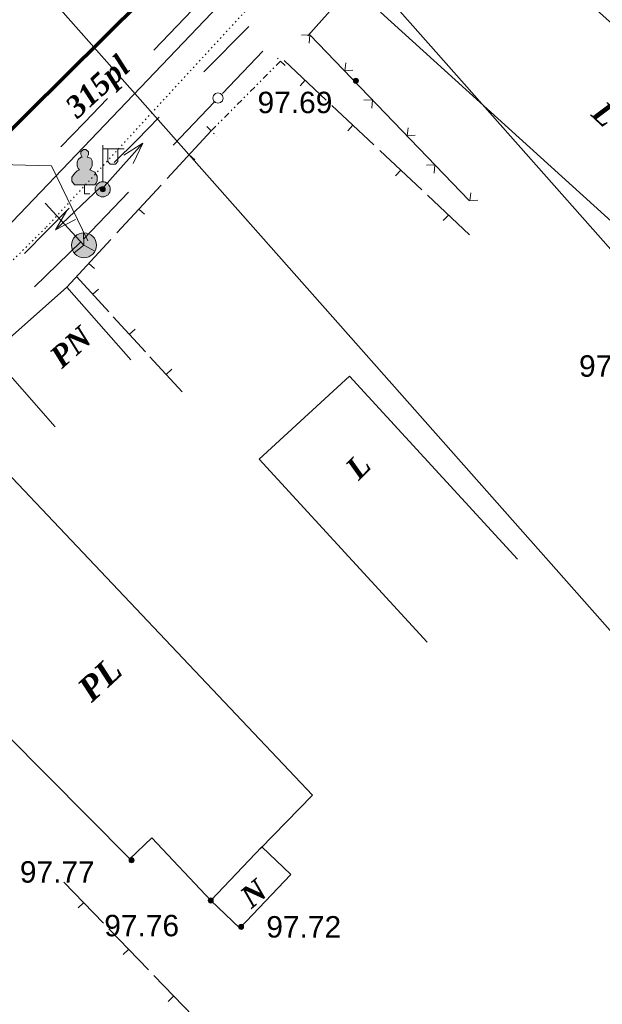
# Model space of a CAD drawing. Header units: millimetres. Extents: x 9396 to 25236, y 15106 to 31102.
# Tile 30 of 256: x 9875 to 9921, y 16127 to 16205. Entities that reach past the tile are written whole.
import ezdxf
from ezdxf.enums import TextEntityAlignment as Align

# ---------------------------------------------------------------- set-up
doc = ezdxf.new("R2010")
doc.units = ezdxf.units.MM
for name, pattern in [('DIVIDE', [1.25, 0.5, -0.25, 0, -0.25, 0, -0.25]), ('DOT', [0.25, 0, -0.25]), ('HIDDEN', [0.375, 0.25, -0.125])]:
    doc.linetypes.add(name, pattern=pattern)
for name, color, linetype, lineweight, true_color in [('1001010', 7, 'Continuous', 9, 0x000000), ('1060000', 7, 'Continuous', 9, 0x000000), ('1070000', 7, 'DOT', 9, 0x000000), ('2030003', 7, 'Continuous', 9, 0x000000), ('21100200', 7, 'HIDDEN', 0, 0x800080), ('3000105', 7, 'DIVIDE', 9, 0x000000), ('3000113', 7, 'Continuous', 9, 0x000000), ('3000220', 7, 'Continuous', 9, 0x000000), ('3000260', 7, 'Continuous', 9, 0x000000), ('4000210', 7, 'Continuous', 9, 0x000000), ('5010210', 7, 'Continuous', 20, 0x008000), ('5010320', 7, 'Continuous', 20, 0x800000), ('6011210', 1, 'Continuous', 9, 0xff0000), ('9010120', 7, 'Continuous', 20, 0x000000), ('9010200', 7, 'Continuous', 9, 0x000000)]:
    doc.layers.add(name, color=color, linetype=linetype, lineweight=lineweight, true_color=true_color)
for name, color, linetype, lineweight in [('text', 7, 'Continuous', 15), ('Канализация', 1, 'Continuous', 70), ('Рамка', 7, 'Continuous', 35)]:
    doc.layers.add(name, color=color, linetype=linetype, lineweight=lineweight)
doc.styles.add('2', font='timesbi.ttf', dxfattribs={"height": 0.001692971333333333})
doc.styles.add('9', font='timesbi.ttf', dxfattribs={"height": 0.001692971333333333})
doc.styles.add('F2', font='arial.ttf', dxfattribs={"height": 0.001692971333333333})

# ---------------------------------------------------------------- blocks, each defined once
blk = doc.blocks.new('SYMBOL21100200')
at = {"true_color": 0x800080}
h = blk.add_hatch(color=216, dxfattribs=at)
edge = h.paths.add_edge_path()
edge.add_arc((0, 0), 0.1, 0, 360)
at = {"color": 216, "linetype": 'Continuous', "lineweight": 0, "true_color": 0x800080}
blk.add_circle((0, 0), 0.1, dxfattribs=at)
blk = doc.blocks.new('SYMBOL2030003')
at = {"true_color": 0xffffff}
h = blk.add_hatch(color=7, dxfattribs=at)
edge = h.paths.add_edge_path()
edge.add_arc((0, 0), 0.3, 0, 360)
at = {"true_color": 0x000000}
h = blk.add_hatch(color=18, dxfattribs=at)
edge = h.paths.add_edge_path()
edge.add_arc((0, 0), 0.1, 0, 360)
at = {"color": 18, "linetype": 'Continuous', "lineweight": 0, "true_color": 0x000000, "flags": 128}
for points in [[(0, 0.3), (0, 1.75)], [(0, 1.6), (0.85, 1.6)], [(0.2, 1.6), (0.2, 1.1), (0.3, 1), (0.5, 1), (0.6, 1.1), (0.6, 1.6)]]:
    blk.add_lwpolyline(points, dxfattribs=at)
at = {"color": 18, "linetype": 'Continuous', "lineweight": 0, "true_color": 0x000000}
for radius in [0.3, 0.1]:
    blk.add_circle((0, 0), radius, dxfattribs=at)
blk = doc.blocks.new('SYMBOL9010200')
at = {"true_color": 0xffffff}
h = blk.add_hatch(color=7, dxfattribs=at)
edge = h.paths.add_edge_path()
edge.add_arc((0.01, 0), 0.495, 0, 360)
at = {"color": 18, "linetype": 'Continuous', "lineweight": 0, "true_color": 0x000000, "flags": 128}
for points in [[(0.0025, 0.007), (-0.007, 0.495)], [(0.0025, 0.0025), (-0.3845, -0.3005)], [(0.005, 0), (0.44, -0.238)]]:
    blk.add_lwpolyline(points, dxfattribs=at)
at = {"color": 18, "linetype": 'Continuous', "lineweight": 0, "true_color": 0x000000}
blk.add_circle((0.01, 0), 0.495, dxfattribs=at)
blk = doc.blocks.new('SYMBOL4000210')
at = {"true_color": 0xffffff}
blk.add_hatch(color=7, dxfattribs=at).paths.add_polyline_path([(0.05, 1.75), (-0.05, 1.75), (-0.15, 1.65), (-0.15, 1.55), (-0.1, 1.45), (-0.15, 1.45), (-0.25, 1.35), (-0.3, 1.25), (-0.3, 1.1), (-0.25, 1), (-0.2, 0.95), (-0.3, 0.9), (-0.35, 0.85), (-0.4, 0.8), (-0.5, 0.65), (-0.5, 0.5), (-0.4, 0.35), (-0.3, 0.35), (-0.1, 0.35), (0, 0.35), (0.15, 0.35), (0.4, 0.35), (0.45, 0.4), (0.5, 0.5), (0.5, 0.7), (0.4, 0.85), (0.2, 0.95), (0.25, 1), (0.3, 1.1), (0.3, 1.3), (0.25, 1.4), (0.1, 1.45), (0.15, 1.55), (0.15, 1.65)])
at = {"color": 18, "linetype": 'Continuous', "lineweight": 0, "true_color": 0x000000, "flags": 128}
blk.add_lwpolyline([(0.05, 1.75), (-0.05, 1.75), (-0.15, 1.65), (-0.15, 1.55), (-0.1, 1.45), (-0.15, 1.45), (-0.25, 1.35), (-0.3, 1.25), (-0.3, 1.1), (-0.25, 1), (-0.2, 0.95), (-0.3, 0.9), (-0.35, 0.85), (-0.4, 0.8), (-0.5, 0.65), (-0.5, 0.5), (-0.4, 0.35), (-0.3, 0.35), (-0.1, 0.35), (0, 0.35), (0.15, 0.35), (0.4, 0.35), (0.45, 0.4), (0.5, 0.5), (0.5, 0.7), (0.4, 0.85), (0.2, 0.95), (0.25, 1), (0.3, 1.1), (0.3, 1.3), (0.25, 1.4), (0.1, 1.45), (0.15, 1.55), (0.15, 1.65), (0.05, 1.75)], close=True, dxfattribs=at)
blk.add_lwpolyline([(0, 0.35), (0, 0), (0.2, 0)], dxfattribs=at)

msp = doc.modelspace()

# ---------------------------------------------------------------- linework, layer by layer
at = {"layer": '1001010', "color": 253}
for p, q in [((9883.299766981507, 16138.94979991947), (9873.60716357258, 16148.73084766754)), ((9883.334566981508, 16138.87883991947), (9885.098391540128, 16140.54690703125)), ((9889.75798298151, 16135.59743991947), (9885.098391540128, 16140.54690703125)), ((9892.04957841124, 16133.41033271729, 34.71905298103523), (9889.75798298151, 16135.59743991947, 34.71905298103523))]:
    msp.add_line(p, q, dxfattribs=at)
for points in [[(9925.138470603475, 16185.97236286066, 25.43894659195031), (9903.180296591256, 16205.84472665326, 47.43911269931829), (9911.49488865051, 16213.96118962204, 47.43911269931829), (9934.798107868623, 16192.9548206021, 25.43894659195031)], [(9883.45094724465, 16178.33477068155, 19.95527864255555), (9878.373907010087, 16184.08613809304, 19.95527864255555), (9872.380061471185, 16178.79504942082, 19.95527864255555), (9877.457101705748, 16173.04368200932, 19.95527864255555)], [(9906.875328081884, 16156.02360069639, 44.4845255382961), (9893.592436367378, 16170.48414489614, 25.77312590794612), (9900.737273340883, 16177.04711337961, 25.77312590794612), (9914.020165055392, 16162.58656917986, 44.4845255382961)], [(9893.66231769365, 16139.68830276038, 25.77312590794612), (9897.814077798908, 16143.9198380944, 25.77312590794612), (9872.181876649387, 16170.97681674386, 25.77312590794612), (9868.7114002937, 16167.74208510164, 25.77312590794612), (9867.034485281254, 16169.54121236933, 25.77312590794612), (9864.480124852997, 16167.16036615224, 25.77312590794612), (9871.26346554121, 16159.88266089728, 25.77312590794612), (9866.454437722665, 16155.40030376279, 25.77312590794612), (9866.802707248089, 16155.0266526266, 25.77312590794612), (9863.887863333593, 16152.30981007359, 25.77312590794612), (9869.910901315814, 16145.14602678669, 25.77312590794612), (9873.60716357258, 16148.73084766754, 25.77312590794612)], [(9889.75798298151, 16135.59743991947, 34.71905298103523), (9893.800521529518, 16139.83310923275, 34.71905298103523), (9896.09211695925, 16137.64600203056, 34.71905298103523), (9892.04957841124, 16133.41033271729, 34.71905298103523)]]:
    msp.add_polyline3d(points, dxfattribs=at)
at = {"layer": '1060000', "color": 253}
msp.add_line((9853.145365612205, 16167.40394410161, 30.96946963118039), (9896.455349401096, 16212.72178618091, 2.320630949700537), dxfattribs=at)
msp.add_polyline3d([(9880.047025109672, 16187.74626740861, 56.75663667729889), (9877.160821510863, 16193.67792671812, 0), (9865.86539693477, 16193.96392192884, 0)], dxfattribs=at)
at = {"layer": '1070000', "color": 253}
for p, q in [((9876.756085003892, 16188.83475385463, 112.0728893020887), (9896.573665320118, 16210.33245075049, 80.67356563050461)), ((9818.12189455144, 16131.39509307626, 101.3406040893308), (9876.756085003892, 16188.83475385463, 60.00652717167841))]:
    msp.add_line(p, q, dxfattribs=at)
at = {"layer": '3000105', "color": 253}
for p, q in [((9895.283549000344, 16201.96378741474, 24.4025), (9889.794272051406, 16196.45592738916, 24.4025)), ((9895.637699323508, 16201.61083196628, 24.4025), (9894.858568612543, 16202.3873339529, 24.4025)), ((9889.440121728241, 16196.80888283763, 24.4025), (9890.219252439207, 16196.032380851, 24.4025))]:
    msp.add_line(p, q, dxfattribs=at)
at = {"layer": '3000113', "color": 253}
msp.add_line((9924.208445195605, 16234.09980842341, 29.81286535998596), (9897.438481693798, 16203.9665032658, 126.8508344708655), dxfattribs=at)
at = {"layer": '3000220', "color": 253}
for p, q in [((9898.900889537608, 16198.88672905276, 49.14496909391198), (9895.580889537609, 16202.00672905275, 49.14496909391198)), ((9897.240889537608, 16200.44672905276, 49.14496909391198), (9896.830889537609, 16200.00672905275, 49.14496909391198)), ((9902.670889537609, 16195.33672905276, 49.14496909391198), (9899.350889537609, 16198.45672905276, 49.14496909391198)), ((9901.010889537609, 16196.89672905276, 49.14496909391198), (9900.600889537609, 16196.45672905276, 49.14496909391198)), ((9889.790889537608, 16196.45672905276, 48.83337993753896), (9886.300889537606, 16192.67672905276, 48.83337993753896)), ((9888.050889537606, 16194.56672905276, 48.83337993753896), (9888.490889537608, 16194.15672905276, 48.83337993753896)), ((9906.450889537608, 16191.77672905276, 49.14496909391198), (9903.130889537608, 16194.90672905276, 49.14496909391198)), ((9904.790889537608, 16193.34672905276, 49.14496909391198), (9904.380889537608, 16192.90672905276, 49.14496909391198)), ((9885.830889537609, 16192.15672905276, 48.83337993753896), (9882.340889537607, 16188.37672905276, 48.83337993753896)), ((9910.220889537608, 16188.22672905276, 49.14496909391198), (9906.900889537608, 16191.35672905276, 49.14496909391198)), ((9884.080889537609, 16190.26672905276, 48.83337993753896), (9884.520889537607, 16189.86672905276, 48.83337993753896)), ((9908.560889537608, 16189.79672905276, 49.14496909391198), (9908.150889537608, 16189.35672905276, 49.14496909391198)), ((9881.860889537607, 16187.86672905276, 48.83337993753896), (9878.370889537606, 16184.08672905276, 48.83337993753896)), ((9880.120889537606, 16185.97672905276, 48.83337993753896), (9880.560889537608, 16185.56672905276, 48.83337993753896)), ((9879.150889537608, 16184.92672905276, 43.09028294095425), (9881.700889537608, 16182.13672905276, 43.09028294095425)), ((9880.420889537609, 16183.52672905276, 43.09028294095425), (9880.870889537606, 16183.93672905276, 43.09028294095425)), ((9882.050889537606, 16181.75672905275, 43.09028294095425), (9884.600889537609, 16178.96672905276, 43.09028294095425)), ((9883.330889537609, 16180.36672905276, 43.09028294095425), (9883.770889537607, 16180.76672905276, 43.09028294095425)), ((9884.950889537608, 16178.59672905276, 43.09028294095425), (9887.500889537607, 16175.80672905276, 43.09028294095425)), ((9886.230889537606, 16177.19672905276, 43.09028294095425), (9886.670889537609, 16177.60672905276, 43.09028294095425)), ((9881.270889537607, 16133.79672905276), (9878.140889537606, 16137.04672905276)), ((9879.700889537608, 16135.42672905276), (9879.270889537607, 16135.00672905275)), ((9884.830889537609, 16130.10672905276), (9881.700889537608, 16133.35672905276)), ((9883.260889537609, 16131.73672905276), (9882.830889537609, 16131.31672905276)), ((9888.390889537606, 16126.41672905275), (9885.260889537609, 16129.66672905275)), ((9886.820889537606, 16128.04672905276), (9886.390889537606, 16127.62672905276))]:
    msp.add_line(p, q, dxfattribs=at)
at = {"layer": '3000260', "color": 253}
msp.add_line((9897.606759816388, 16204.05223806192, 27.21280426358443), (9910.210682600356, 16190.94741004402, 78.33184991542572), dxfattribs=at)
for points in [[(9896.94088953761, 16204.02672905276, 52.77232708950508), (9897.610889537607, 16204.04672905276, 52.77232708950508), (9897.550889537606, 16203.38672905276, 52.77232708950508)], [(9900.44088953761, 16201.82672905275, 52.77232708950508), (9900.360889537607, 16201.18672905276, 52.77232708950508), (9900.990889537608, 16201.24672905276, 52.77232708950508)], [(9901.880889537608, 16198.88672905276, 52.77232708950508), (9902.560889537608, 16198.90672905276, 52.77232708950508), (9902.500889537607, 16198.24672905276, 52.77232708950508)], [(9905.380889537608, 16196.68672905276, 52.77232708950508), (9905.310889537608, 16196.04672905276, 52.77232708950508), (9905.94088953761, 16196.10672905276, 52.77232708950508)], [(9906.830889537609, 16193.74672905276, 52.77232708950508), (9907.500889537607, 16193.76672905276, 52.77232708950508), (9907.44088953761, 16193.10672905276, 52.77232708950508)], [(9910.330889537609, 16191.54672905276, 52.77232708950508), (9910.250889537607, 16190.90672905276, 52.77232708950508), (9910.880889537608, 16190.96672905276, 52.77232708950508)]]:
    msp.add_polyline3d(points, dxfattribs=at)
at = {"layer": '5010210'}
for p, q in [((9885.250889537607, 16202.82672905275, 49.88016188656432), (9888.910889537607, 16206.65672905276, 49.88016188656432)), ((9881.580889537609, 16199.00672905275, 49.88016188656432), (9879.740889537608, 16197.09672905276, 49.88016188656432)), ((9879.740889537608, 16197.09672905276, 49.88016188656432), (9877.910889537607, 16195.18672905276, 49.88016188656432))]:
    msp.add_line(p, q, dxfattribs=at)
at = {"layer": '5010320', "lineweight": 30}
for p, q in [((9889.220889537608, 16201.10672905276, 35.83920980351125), (9892.770889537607, 16204.69672905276, 35.83920980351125)), ((9885.670889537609, 16197.52672905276, 35.83920980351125), (9883.900889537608, 16195.72672905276, 35.83920980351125)), ((9883.900889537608, 16195.72672905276, 35.83920980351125), (9882.120889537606, 16193.93672905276, 35.83920980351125)), ((9875.020889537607, 16186.75672905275, 35.83920980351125), (9878.570889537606, 16190.34672905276, 35.83920980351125))]:
    msp.add_line(p, q, dxfattribs=at)
at = {"layer": '6011210'}
for p, q in [((9881.10864925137, 16191.82613342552, 42.8781743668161), (9884.384269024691, 16195.4703500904, 42.8781743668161)), ((9881.043809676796, 16191.99771799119, 36.09312080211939), (9877.487781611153, 16188.62656620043, 36.09312080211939))]:
    msp.add_line(p, q, dxfattribs=at)
for points in [[(9882.875970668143, 16194.54027693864, 42.8781743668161), (9884.384269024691, 16195.4703500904, 42.8781743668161), (9884.384269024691, 16195.4703500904, 42.8781743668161), (9883.619688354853, 16193.87178310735, 42.8781743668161)], [(9879.065500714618, 16189.43328946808, 36.09312080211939), (9877.487781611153, 16188.62656620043, 36.09312080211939), (9877.487781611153, 16188.62656620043, 36.09312080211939), (9878.377510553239, 16190.15900948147, 36.09312080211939)]]:
    msp.add_polyline3d(points, dxfattribs=at)
at = {"layer": '9010120', "color": 253}
for p, q in [((9890.69088953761, 16199.41672905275), (9893.880889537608, 16202.75672905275)), ((9886.790889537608, 16195.32672905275), (9890.050889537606, 16198.74672905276)), ((9883.240889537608, 16191.61672905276), (9879.69088953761, 16187.89672905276)), ((9876.660889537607, 16190.74672905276), (9879.710889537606, 16187.40672905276)), ((9879.470889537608, 16187.67672905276), (9875.810889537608, 16184.12672905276))]:
    msp.add_line(p, q, dxfattribs=at)
msp.add_polyline3d([(9890.330889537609, 16198.63672905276, 0), (9890.540889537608, 16198.69672905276, 0), (9890.680889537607, 16198.83672905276, 0), (9890.740889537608, 16199.04672905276, 0), (9890.680889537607, 16199.24672905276, 0), (9890.540889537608, 16199.39672905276, 0), (9890.330889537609, 16199.44672905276, 0), (9890.130889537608, 16199.39672905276, 0), (9889.980889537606, 16199.24672905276, 0), (9889.930889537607, 16199.04672905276, 0), (9889.980889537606, 16198.83672905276, 0), (9890.130889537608, 16198.69672905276, 0), (9890.330889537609, 16198.63672905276, 0)], close=True, dxfattribs=at)
at = {"layer": 'text'}
msp.add_lwpolyline([(9728.500956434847, 16374.69993010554), (10063.4509269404, 16671.38936505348), (10260.38134531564, 16449.06315435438), (9925.431374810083, 16152.37371940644)], close=True, dxfattribs=at)
at = {"layer": 'Канализация', "elevation": 52.99886894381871}
msp.add_lwpolyline([(9914.693425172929, 16236.90000962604), (9847.904417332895, 16170.75921532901), (9810.8223797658, 16135.98593545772), (9742.860984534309, 16069.19029505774), (9687.396147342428, 16015.32296780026), (9643.01811770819, 15971.8275735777), (9587.246708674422, 15916.92055650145), (9623.262589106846, 15879.34711409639), (9650.115269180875, 15847.95792939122), (9712.442951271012, 15775.70783256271), (9736.353154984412, 15743.37128902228), (9741.61060874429, 15737.93163418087), (9782.57883773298, 15743.83380283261)], dxfattribs=at)
at = {"layer": 'Рамка'}
msp.add_lwpolyline([(9746.787641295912, 16384.21818397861), (10063.02349018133, 16664.33116674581), (10253.32321673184, 16449.49072995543), (9937.08736784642, 16169.37774718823)], close=True, dxfattribs=at)

# ---------------------------------------------------------------- block references
at = {"layer": '2030003', "color": 253, "xscale": 2, "yscale": 2, "zscale": 2}
msp.add_blockref('SYMBOL2030003', (9881.212966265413, 16191.82865448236, 23.77932168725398), dxfattribs=at)
at = {"layer": '21100200', "xscale": 2, "yscale": 2, "zscale": 2}
for p in [(9901.243626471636, 16200.41737262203, 195.38), (9883.497980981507, 16138.77745991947, 195.54), (9889.757980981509, 16135.59745991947, 195.52), (9892.157980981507, 16133.51745991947, 195.44)]:
    msp.add_blockref('SYMBOL21100200', p, dxfattribs=at)
at = {"layer": '4000210', "color": 253, "xscale": 2, "yscale": 2, "zscale": 2}
msp.add_blockref('SYMBOL4000210', (9879.78128452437, 16191.4821061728, 39.01573682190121), dxfattribs=at)
at = {"layer": '9010200', "color": 253, "xscale": 2, "yscale": 2, "zscale": 2}
msp.add_blockref('SYMBOL9010200', (9879.71105450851, 16187.40493227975), dxfattribs=at)

# ---------------------------------------------------------------- texts
at = {"layer": '1001010', "color": 253, "style": '9'}
for s, height, rotation, p in [('L', 1.692971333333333, 316.9000000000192, (9920.349202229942, 16198.30677624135, -0.0009703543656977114)), ('PN', 1.692971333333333, 41.80000000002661, (9877.415504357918, 16178.22491005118, 12.11527864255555)), ('L', 1.692971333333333, 45.29999999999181, (9900.866300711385, 16169.355357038, 12.10882572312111)), ('PL', 1.906285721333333, 42.80000000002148, (9879.68818726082, 16151.89217347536, 12.1)), ('N', 1.692971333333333, 39.69999999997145, (9892.44504997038, 16135.56172097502, 12.09905298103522))]:
    msp.add_text(s, height=height, rotation=rotation, dxfattribs=at).set_placement(p, align=Align.MIDDLE_LEFT)
at = {"layer": '21100200', "color": 253, "style": 'F2'}
for s, p in [('97.69', (9893.463626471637, 16198.69737262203, 82.36)), ('97.77', (9918.897980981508, 16177.85745991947, 195.54)), ('97.77', (9874.657980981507, 16137.85745991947, 195.54)), ('97.76', (9881.337980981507, 16133.61745991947, 195.52)), ('97.72', (9894.157980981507, 16133.51745991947, 195.44))]:
    msp.add_text(s, height=1.692971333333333, dxfattribs=at).set_placement(p, align=Align.MIDDLE_LEFT)
at = {"layer": '5010210', "color": 253, "style": '2'}
msp.add_text('315pl', height=1.692971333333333, rotation=42.59999999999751, dxfattribs=at).set_placement((9878.650889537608, 16197.99672905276, 0.0001618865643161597), align=Align.MIDDLE_LEFT)

doc.saveas('drawing.dxf')
